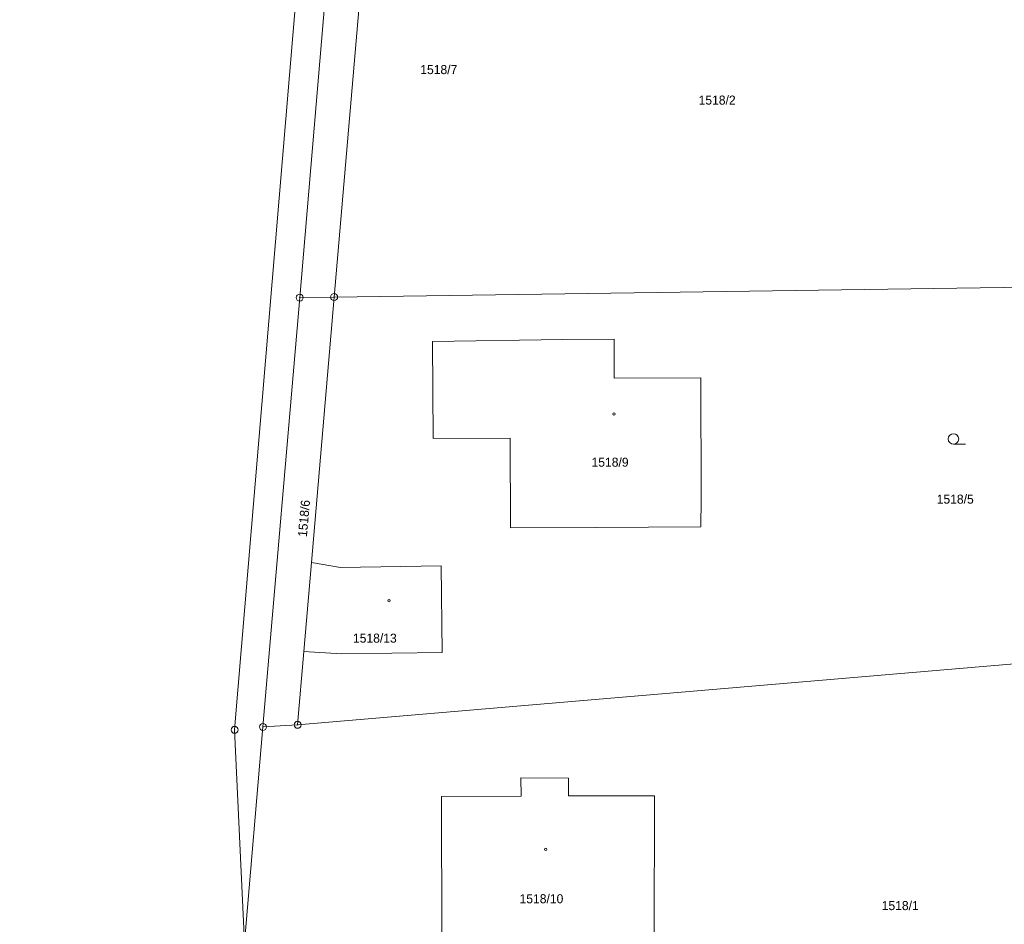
# Model space of a CAD drawing. Header units: metres. Extents: x -457056 to -456407, y -1113260 to -1112665.
# Tile 7 of 16: x -456812 to -456741, y -1113142 to -1113077. Entities that reach past the tile are written whole.
import ezdxf
from ezdxf.enums import TextEntityAlignment as Align

# ---------------------------------------------------------------- set-up
doc = ezdxf.new("R2010")
doc.units = ezdxf.units.M
for name, color, linetype, lineweight in [('KM_doplnkovy_popis', 7, 'Continuous', 0), ('KM_Parcelni_cislo', 7, 'Continuous', 0), ('KM_Plochy_katastr', 7, 'Continuous', 0), ('KM_Vlastnicka_hranice', 7, 'Continuous', 0)]:
    doc.layers.add(name, color=color, linetype=linetype, lineweight=lineweight)
doc.styles.add('Style-cs_Working', font='cs_Working.shx')

# ---------------------------------------------------------------- blocks, each defined once
blk = doc.blocks.new('4.02')
at = {"layer": 'KM_Plochy_katastr', "color": 251, "linetype": 'Continuous', "lineweight": 0}
blk.add_circle((-0.01, 0), 0.175, dxfattribs=at)
blk = doc.blocks.new('3.04')
at = {"layer": 'KM_Plochy_katastr', "color": 251, "linetype": 'Continuous', "lineweight": 0}
blk.add_line((0.01, 0), (1.76, 0), dxfattribs=at)
blk.add_circle((0.01, 0.75), 0.75, dxfattribs=at)
blk = doc.blocks.new('1.05')
at = {"layer": 'KM_doplnkovy_popis', "color": 251, "linetype": 'Continuous', "lineweight": 0}
for radius in [0.5, 0.0303]:
    blk.add_circle((0, 0), radius, dxfattribs=at)

msp = doc.modelspace()

# ---------------------------------------------------------------- linework, layer by layer
at = {"layer": 'KM_Vlastnicka_hranice', "linetype": 'Continuous'}
for p, q in [((-456791.48, -1113096.69), (-456788.91, -1113066.31)), ((-456786.41, -1113066.27), (-456789.01, -1113096.65)), ((-456789.01, -1113096.65), (-456727.99, -1113095.78)), ((-456794.12, -1113127.47), (-456791.48, -1113096.69)), ((-456789.01, -1113096.65), (-456791.48, -1113096.69)), ((-456789.01, -1113096.65), (-456790.64, -1113115.69)), ((-456791.18, -1113122.07), (-456790.64, -1113115.69)), ((-456726.37, -1113121.77), (-456791.63, -1113127.32)), ((-456791.18, -1113122.07), (-456791.63, -1113127.32)), ((-456794.12, -1113127.47), (-456795.45, -1113142.96)), ((-456791.63, -1113127.32), (-456794.12, -1113127.47))]:
    msp.add_line(p, q, dxfattribs=at)
at = {"layer": 'KM_Vlastnicka_hranice', "linetype": 'Continuous', "flags": 128}
for points in [[(-456795.45, -1113142.96), (-456796.15, -1113127.68), (-456791, -1113066.22), (-456789.12, -1113014.4), (-456793.24, -1112967.73), (-456797.64, -1112965.43), (-456811.57, -1112963.01)], [(-456781.9, -1113106.78), (-456781.96, -1113099.83), (-456772.6, -1113099.69), (-456768.91, -1113099.67), (-456768.91, -1113102.46), (-456762.69, -1113102.45), (-456762.68, -1113111.13), (-456762.69, -1113113.13), (-456770.21, -1113113.17), (-456776.36, -1113113.19), (-456776.38, -1113106.76), (-456781.9, -1113106.78)], [(-456790.64, -1113115.69), (-456788.56, -1113116.03), (-456781.34, -1113115.93), (-456781.26, -1113122.13), (-456788.47, -1113122.23), (-456791.18, -1113122.07)], [(-456780.54, -1113142.75), (-456781.28, -1113142.76), (-456781.31, -1113132.46), (-456775.6, -1113132.44), (-456775.61, -1113131.13), (-456772.2, -1113131.14), (-456772.19, -1113132.42), (-456766.03, -1113132.4), (-456766.04, -1113142.69), (-456775.64, -1113142.73), (-456775.63, -1113145.48), (-456780.52, -1113145.51), (-456780.54, -1113142.75)]]:
    msp.add_lwpolyline(points, dxfattribs=at)

# ---------------------------------------------------------------- block references
at = {"layer": 'KM_doplnkovy_popis', "linetype": 'Continuous', "xscale": 0.5, "yscale": 0.5, "zscale": 0.5}
for p in [(-456791.48, -1113096.69), (-456789.01, -1113096.65), (-456794.12, -1113127.47), (-456791.63, -1113127.32), (-456796.15, -1113127.68)]:
    msp.add_blockref('1.05', p, dxfattribs=at)
at = {"layer": 'KM_Plochy_katastr', "linetype": 'Continuous', "xscale": 0.5, "yscale": 0.5, "zscale": 0.5}
for name, p in [('4.02', (-456768.93, -1113105.03)), ('3.04', (-456744.58, -1113107.2)), ('4.02', (-456785.06, -1113118.42)), ('4.02', (-456773.83, -1113136.25))]:
    msp.add_blockref(name, p, dxfattribs=at)

# ---------------------------------------------------------------- texts
at = {"layer": 'KM_Parcelni_cislo', "linetype": 'Continuous', "style": 'Style-cs_Working'}
msp.add_text('1518/7', height=0.65, dxfattribs=at).set_placement((-456782.83, -1113080.342), align=Align.MIDDLE_LEFT)
for s, p in [('1518/2', (-456762.86, -1113082.855)), ('1518/13', (-456787.66, -1113121.431))]:
    msp.add_text(s, height=0.65, dxfattribs=at).set_placement(p)
for s, p in [('1518/9', (-456769.213, -1113108.815)), ('1518/5', (-456744.448, -1113111.465)), ('1518/10', (-456774.136, -1113140.115)), ('1518/1', (-456748.394, -1113140.605))]:
    msp.add_text(s, height=0.65, dxfattribs=at).set_placement(p, align=Align.CENTER)
msp.add_text('1518/6', height=0.65, rotation=85, dxfattribs=at).set_placement((-456790.966, -1113113.874))

doc.saveas('drawing.dxf')
